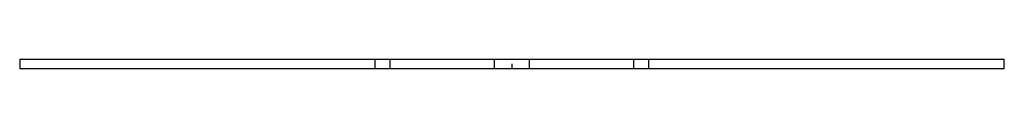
# Model space of a CAD drawing. Extents: x -45 to 45, y 0 to 0.8.
import ezdxf

# ---------------------------------------------------------------- set-up
doc = ezdxf.new("R2010")
doc.units = 0
doc.linetypes.add('CENTER', pattern=[1.5, 0.45, -0.5, 0.05, -0.5])
doc.linetypes.add('DASHED', pattern=[2, 1, -1])
for name, color, linetype in [('AM_0', 7, 'CONTINUOUS'), ('AM_3', 7, 'DASHED'), ('AM_7', 7, 'CENTER')]:
    doc.layers.add(name, color=color, linetype=linetype)

msp = doc.modelspace()

# ---------------------------------------------------------------- linework, layer by layer
at = {"layer": 'AM_0', "color": 7, "linetype": 'CONTINUOUS'}
for p, q in [((-45, 0.8), (-45, 0)), ((45, 0.8), (-45, 0.8)), ((-45, 0), (45, 0)), ((45, 0), (45, 0.8))]:
    msp.add_line(p, q, dxfattribs=at)
at = {"layer": 'AM_3', "color": 6, "linetype": 'DASHED'}
for p, q in [((-12.5, 0), (-12.5, 0.8)), ((-11.136, 0), (-11.136, 0.8)), ((-1.6, 0), (-1.6, 0.8)), ((1.6, 0), (1.6, 0.8)), ((11.136, 0), (11.136, 0.8)), ((12.5, 0), (12.5, 0.8))]:
    msp.add_line(p, q, dxfattribs=at)
at = {"layer": 'AM_7', "color": 4, "linetype": 'CENTER'}
msp.add_line((0, -0.04), (0, 0.84), dxfattribs=at)

doc.saveas('drawing.dxf')
